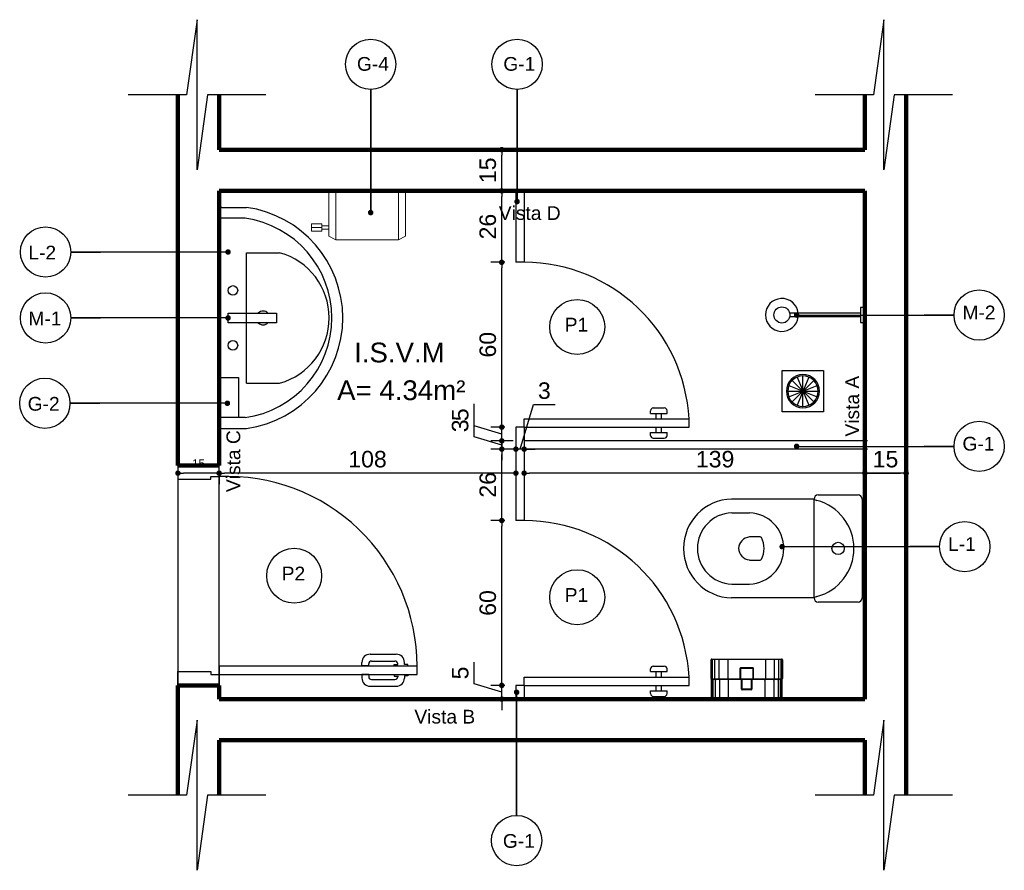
# Model space of a CAD drawing. Header units: metres. Extents: x -44 to 208, y -13 to 238.
# Tile 25 of 154: x 9.83 to 13.41, y 68.37 to 71.46. Entities that reach past the tile are written whole.
import ezdxf
from ezdxf.enums import TextEntityAlignment as Align

# ---------------------------------------------------------------- set-up
doc = ezdxf.new("R2010")
doc.units = ezdxf.units.M
doc.header["$MEASUREMENT"] = 0
for name, color, linetype, lineweight in [('ALV-ALT', 7, 'Continuous', 90), ('G-XREF-____-OTLN', 8, 'Continuous', 18), ('VIS-V03', 4, 'Continuous', 25)]:
    doc.layers.add(name, color=color, linetype=linetype, lineweight=lineweight)
for name, color, linetype in [('ALV-DIV', 61, 'Continuous'), ('CTA-GER', 35, 'Continuous'), ('ESQ-POR', 3, 'Continuous'), ('HTC-PIS', 8, 'Continuous'), ('LAY-MOB', 251, 'Continuous'), ('PIS-DSN', 40, 'Continuous'), ('TXT-AMB', 25, 'Continuous'), ('TXT-ESP', 40, 'Continuous')]:
    doc.layers.add(name, color=color, linetype=linetype)
doc.styles.add('ARIAL', font='arial.ttf')
doc.styles.add('Texto Cota', font='arial.ttf')
doc.dimstyles.new('ARQ-1-20', dxfattribs={"dimscale": 0, "dimtxt": 0.03, "dimasz": 0.02, "dimexe": 0.04, "dimexo": 0.04, "dimgap": 0.02, "dimtad": 1, "dimdec": 0, "dimlfac": 100, "dimzin": 1, "dimdsep": 46, "dimtxsty": 'Texto Cota', "dimblk1": 'DOT', "dimblk2": 'DOT', "dimsah": 1, "dimcen": 0.05, "dimclrd": 256, "dimclrt": 15, "dimaunit": 1, "dimazin": 0, "dimtfac": 1.8, "dimtdec": 0, "dimtix": 1, "dimtmove": 2, "dimatfit": 1, "dimldrblk": 'DOT', "dimfxl": 1, "dimtolj": 1, "dimtzin": 4, "dimlwd": -1, "dimarcsym": 0})
doc.dimstyles.new('ARQ-1-25', dxfattribs={"dimtxt": 0.06, "dimasz": 0.02, "dimexe": 0.04, "dimexo": 0.04, "dimgap": 0.02, "dimtad": 1, "dimdec": 0, "dimlfac": 100, "dimzin": 4, "dimdsep": 46, "dimtxsty": 'Texto Cota', "dimblk1": 'DOT', "dimblk2": 'DOT', "dimsah": 1, "dimcen": 0.05, "dimclrd": 161, "dimclre": 161, "dimclrt": 40, "dimaunit": 1, "dimazin": 3, "dimtfac": 1.8, "dimtdec": 0, "dimtmove": 1, "dimatfit": 1, "dimldrblk": 'DOT', "dimfxl": 1, "dimtolj": 1, "dimtzin": 4, "dimarcsym": 0})

# ---------------------------------------------------------------- blocks, each defined once
blk = doc.blocks.new('PORTA 70')
at = {"layer": 'ESQ-POR'}
for p, q in [((-95.2983, 46.0042), (-95.2983, 45.2842)), ((-95.2683, 46.0042), (-95.2983, 46.0042)), ((-95.2683, 45.2842), (-95.2683, 46.0042)), ((-95.3039, 45.9587), (-95.3116, 45.9587)), ((-95.3039, 45.9714), (-95.3039, 45.9587)), ((-95.2983, 45.9714), (-95.3039, 45.9714)), ((-95.2683, 45.9714), (-95.2627, 45.9714)), ((-95.2627, 45.9714), (-95.2627, 45.9587)), ((-95.2627, 45.9587), (-95.2549, 45.9587)), ((-95.3416, 45.8335), (-95.3416, 45.9287)), ((-95.3169, 45.8385), (-95.3169, 45.924)), ((-95.3039, 45.934), (-95.3069, 45.934)), ((-95.3042, 45.9205), (-95.3042, 45.934)), ((-95.2983, 45.9205), (-95.3042, 45.9205)), ((-95.2683, 45.9205), (-95.2623, 45.9205)), ((-95.2627, 45.934), (-95.2596, 45.934)), ((-95.2623, 45.9205), (-95.2623, 45.934)), ((-95.2496, 45.8385), (-95.2496, 45.924)), ((-95.2249, 45.8335), (-95.2249, 45.9287)), ((-95.2991, 45.8035), (-95.3116, 45.8035)), ((-95.2991, 45.8285), (-95.3069, 45.8285)), ((-95.2991, 45.8285), (-95.2991, 45.8035)), ((-95.2675, 45.8285), (-95.2675, 45.8035)), ((-95.2675, 45.8285), (-95.2596, 45.8285)), ((-95.2675, 45.8035), (-95.2549, 45.8035)), ((-95.9883, 45.2842), (-96.0283, 45.2842)), ((-95.9883, 45.2542), (-95.9883, 45.2842)), ((-95.2983, 45.2842), (-95.2683, 45.2842)), ((-95.2683, 45.2842), (-95.2283, 45.2842)), ((-95.2683, 45.2542), (-95.2683, 45.2842)), ((-95.9783, 45.2542), (-95.9883, 45.2542)), ((-95.9783, 45.1342), (-95.9783, 45.2542)), ((-95.2783, 45.1342), (-95.2783, 45.2542)), ((-95.2783, 45.2542), (-95.2683, 45.2542)), ((-96.0283, 45.1342), (-95.9783, 45.1342)), ((-95.2283, 45.1342), (-95.2783, 45.1342))]:
    blk.add_line(p, q, dxfattribs=at)
for centre, radius, start, end in [((-95.2983, 45.3136), 0.6906, 90, 182.4378), ((-95.3116, 45.9287), 0.03, 90, 180), ((-95.2549, 45.9287), 0.03, 0, 90), ((-95.3069, 45.924), 0.01, 90, 180), ((-95.2596, 45.924), 0.01, 0, 90), ((-95.3116, 45.8335), 0.03, 180, 270), ((-95.3069, 45.8385), 0.01, 180, 270), ((-95.2596, 45.8385), 0.01, 270, 0), ((-95.2549, 45.8335), 0.03, 270, 0)]:
    blk.add_arc(centre, radius, start, end, dxfattribs=at)
blk = doc.blocks.new('VASO SANITARIO')
for p, q in [((-134.2937, 41.2557), (-134.5937, 41.2557)), ((-134.2937, 40.8957), (-134.2937, 41.2557)), ((-134.2787, 41.2707), (-134.1337, 41.2707)), ((-134.1187, 41.2557), (-134.1187, 40.8957)), ((-134.5933, 41.2057), (-134.5287, 41.2057)), ((-134.4893, 41.1176), (-134.5286, 41.1176)), ((-134.5286, 41.0337), (-134.4893, 41.0337)), ((-134.5933, 40.9457), (-134.5287, 40.9457)), ((-134.2937, 40.8957), (-134.5937, 40.8957)), ((-134.1337, 40.8807), (-134.2787, 40.8807))]:
    blk.add_line(p, q)
blk.add_circle((-134.2062, 41.0757), 0.0225)
for centre, radius, start, end in [((-134.5886, 41.0757), 0.1801, 91.6139, 268.3861), ((-134.2787, 41.2557), 0.015, 90, 180), ((-134.2809, 41.2689), 0.0184, 225.7378, 261.1321), ((-134.3296, 41.0757), 0.1809, 284.7048, 75.2952), ((-134.1337, 41.2557), 0.015, 0, 90), ((-134.5882, 41.0757), 0.1301, 92.2466, 267.7534), ((-134.5338, 41.0757), 0.1301, 272.2466, 87.7534), ((-134.5239, 41.0733), 0.0446, 96.016, 176.8809), ((-134.4893, 41.1126), 0.005, 30.6081, 90), ((-134.5629, 41.0757), 0.0874, 333.1163, 26.8837), ((-134.524, 41.0781), 0.0446, 182.2414, 264.0249), ((-134.4893, 41.0387), 0.005, 270, 329.3919), ((-134.2809, 40.8825), 0.0184, 98.8679, 134.2622), ((-134.2787, 40.8957), 0.015, 180, 270), ((-134.1337, 40.8957), 0.015, 270, 0)]:
    blk.add_arc(centre, radius, start, end)
blk = doc.blocks.new('CHUVEIR.')
for p, q in [((-134.1241, 41.9327), (-134.3823, 41.9327)), ((-134.1087, 41.9527), (-134.1241, 41.9527)), ((-134.1241, 41.9527), (-134.1241, 41.8987)), ((-134.1241, 41.9186), (-134.3823, 41.9186)), ((-134.1241, 41.8987), (-134.1087, 41.8987))]:
    blk.add_line(p, q)
blk.add_circle((-134.4107, 41.9257), 0.0293)
blk.add_arc((-134.4107, 41.9257), 0.06, 6.7356, 353.2644)
blk = doc.blocks.new('Soap_Dispenser_3270 - SAB LÍQUIDA-243938-Pav_ Térreo')
for p, q in [((-0.0497, -0.1449), (-0.0497, -0.075)), ((0.0964, -0.075), (0.0964, -0.1449)), ((0.0964, -0.1449), (-0.0497, -0.1449))]:
    blk.add_line(p, q)
blk = doc.blocks.new('paper_towel_holder_-_winding_dispenser_102 - 10zbac06_dwg-209643-Pav_ Térreo')
at = {"layer": 'G-XREF-____-OTLN', "lineweight": 9}
for p, q in [((0.1199, 0.3429), (0.1199, 0.3048)), ((0.1199, 0.3429), (0.1334, 0.3429)), ((0.1468, 0.3429), (0.1334, 0.3429)), ((0.1334, 0.3429), (0.1334, 0.3048)), ((0.1468, 0.3429), (0.1468, 0.3048)), ((0.1199, 0.3048), (0.127, 0.3048)), ((0.127, 0.3048), (0.1397, 0.3048)), ((0.127, 0.3048), (0.127, 0.2794)), ((0.1397, 0.3048), (0.1397, 0.2794)), ((0.1468, 0.3048), (0.1397, 0.3048)), ((0.1651, 0.2794), (0, 0.2794)), ((0.1778, 0.254), (0, 0.254)), ((0.1778, 0.254), (0.1651, 0.2794)), ((0.1778, 0.254), (0.1778, 0.0254)), ((0.1778, 0.0254), (0, 0.0254)), ((0.1651, 0), (0, 0)), ((0.1778, 0.0254), (0.1651, 0))]:
    blk.add_line(p, q, dxfattribs=at)
blk = doc.blocks.new('paper_towel_holder_-_winding_dispenser_102 - Porta Toalha-225123-Pav_ Térreo')
blk.add_blockref('paper_towel_holder_-_winding_dispenser_102 - 10zbac06_dwg-209643-Pav_ Térreo', (0, 0))
blk = doc.blocks.new('LAVAT.C-TORNEIRA')
at = {"layer": 'LAY-MOB'}
for p, q in [((47.5866, 12.7062), (47.6766, 12.7062)), ((47.6711, 12.6665), (47.5766, 12.6665)), ((47.6766, 12.0662), (47.6766, 12.5412)), ((47.6766, 12.5412), (47.7966, 12.5412)), ((47.6766, 12.0662), (47.7966, 12.0662)), ((47.6711, 11.9408), (47.5766, 11.9408)), ((47.5866, 11.9012), (47.6766, 11.9012))]:
    blk.add_line(p, q, dxfattribs=at)
blk.add_lwpolyline([(47.7852, 12.3215), (47.7852, 12.2858), (47.6091, 12.2858), (47.6091, 12.3215)], close=True, dxfattribs=at)
for centre in [(47.6266, 12.4037), (47.6266, 12.2037)]:
    blk.add_circle(centre, 0.0175, dxfattribs=at)
for centre, radius, start, end in [((47.5866, 12.6962), 0.01, 90, 180), ((47.6202, 12.3037), 0.4064, 277.9818, 82.0182), ((47.6202, 12.3037), 0.3664, 277.9818, 82.0182), ((47.73, 12.3037), 0.2467, 285.6834, 74.3166), ((47.7366, 12.3037), 0.025, 45.5032, 134.4968), ((47.7366, 12.3037), 0.025, 225.5032, 314.4968)]:
    blk.add_arc(centre, radius, start, end, dxfattribs=at)
blk = doc.blocks.new('_DOT')
at = {"color": 0, "linetype": 'ByBlock'}
blk.add_line((-0.5, 0), (-1, 0), dxfattribs=at)
at = {"color": 0, "linetype": 'ByBlock', "const_width": 0.5}
blk.add_lwpolyline([(-0.25, 0, 1), (0.25, 0, 1)], format="xyb", close=True, dxfattribs=at)
blk = doc.blocks.new('_ArchTick')
at = {"color": 0, "linetype": 'ByBlock', "const_width": 0.00015}
blk.add_lwpolyline([(0, 0), (0, 0)], dxfattribs=at)
blk = doc.blocks.new('PORTA BOX')
at = {"layer": 'ESQ-POR'}
for p, q in [((-120.5369, 27.9594), (-120.5669, 27.9594)), ((-120.0769, 27.4094), (-120.0769, 27.4194)), ((-120.0669, 27.4294), (-120.0269, 27.4294)), ((-120.0169, 27.4094), (-120.0169, 27.4194)), ((-120.5369, 27.3894), (-119.9369, 27.3894)), ((-120.5369, 27.3594), (-120.5369, 27.3894)), ((-120.0769, 27.4094), (-120.0169, 27.4094)), ((-120.0569, 27.3894), (-120.0569, 27.4094)), ((-120.0369, 27.3894), (-120.0369, 27.4094)), ((-119.9369, 27.3594), (-119.9369, 27.3894)), ((-120.5369, 27.3594), (-119.9369, 27.3594)), ((-120.0569, 27.3394), (-120.0569, 27.3594)), ((-120.0369, 27.3394), (-120.0369, 27.3594)), ((-120.0769, 27.3294), (-120.0769, 27.3394)), ((-120.0769, 27.3394), (-120.0169, 27.3394)), ((-120.0669, 27.3194), (-120.0269, 27.3194)), ((-120.0169, 27.3294), (-120.0169, 27.3394))]:
    blk.add_line(p, q, dxfattribs=at)
for centre, radius, start, end in [((-120.5375, 27.358), 0.6014, 2.9928, 89.9448), ((-120.0669, 27.4194), 0.01, 90, 180), ((-120.0269, 27.4194), 0.01, 360, 90), ((-120.0669, 27.3294), 0.01, 180, 270), ((-120.0269, 27.3294), 0.01, 270, 360)]:
    blk.add_arc(centre, radius, start, end, dxfattribs=at)
at = {"layer": 'ALV-ALT', "xscale": 0.001, "yscale": 0.001, "zscale": 0.001}
blk.add_blockref('_ArchTick', (-120.1449, 27.4195), dxfattribs=at)
blk = doc.blocks.new('Papeleira WC')
at = {"color": 0}
for p, q in [((-0.128, 0.0751), (-0.128, 0.1458)), ((-0.127, 0.146), (0.127, 0.146)), ((-0.124, 0.0751), (-0.124, 0.146)), ((-0.116, 0.0751), (-0.116, 0.146)), ((-0.1, 0.0751), (-0.1, 0.146)), ((-0.068, 0.0751), (-0.068, 0.146)), ((0.068, 0.146), (0.068, 0.0751)), ((0.1, 0.146), (0.1, 0.0751)), ((0.116, 0.146), (0.116, 0.0751)), ((0.124, 0.146), (0.124, 0.0751)), ((0.128, 0.1458), (0.128, 0.0751)), ((-0.13, 0.0751), (-0.13, 0.143)), ((-0.0237, 0.073), (-0.0237, 0.113)), ((-0.0217, 0.115), (0.0217, 0.115)), ((-0.0217, 0.073), (-0.0217, 0.111)), ((-0.0197, 0.113), (0.0197, 0.113)), ((0.0217, 0.111), (0.0217, 0.073)), ((0.0237, 0.113), (0.0237, 0.073)), ((0.13, 0.143), (0.13, 0.0751)), ((0.1296, 0.073), (-0.1296, 0.073)), ((-0.128, 0.0751), (-0.126, 0.0691)), ((-0.122, 0.0691), (-0.124, 0.0751)), ((-0.116, 0.0751), (-0.114, 0.0691)), ((-0.098, 0.0691), (-0.1, 0.0751)), ((-0.066, 0.0691), (-0.068, 0.0751)), ((-0.0187, 0.071), (-0.0237, 0.073)), ((-0.0167, 0.071), (-0.0217, 0.073)), ((0.0217, 0.073), (0.0167, 0.071)), ((0.0237, 0.073), (0.0187, 0.071)), ((0.066, 0.0691), (0.068, 0.0751)), ((0.098, 0.0691), (0.1, 0.0751)), ((0.114, 0.0691), (0.116, 0.0751)), ((0.124, 0.0751), (0.122, 0.0691)), ((0.126, 0.0691), (0.128, 0.0751)), ((0.1284, 0.071), (-0.1284, 0.071)), ((-0.128, 0.005), (-0.128, 0.0691)), ((-0.126, 0.001), (-0.126, 0.0691)), ((-0.122, 0.0001), (-0.122, 0.0691)), ((-0.114, 0), (-0.114, 0.0691)), ((-0.098, 0), (-0.098, 0.0691)), ((-0.066, 0), (-0.066, 0.0691)), ((-0.0187, 0.0361), (-0.0187, 0.071)), ((-0.0167, 0.0381), (-0.0167, 0.071)), ((0.0147, 0.0361), (-0.0147, 0.0361)), ((0.0167, 0.071), (0.0167, 0.0381)), ((0.0187, 0.071), (0.0187, 0.0361)), ((0.066, 0.0691), (0.066, 0)), ((0.098, 0.0691), (0.098, 0)), ((0.114, 0.0691), (0.114, 0)), ((0.122, 0.0691), (0.122, 0.0001)), ((0.126, 0.0691), (0.126, 0.001)), ((0.128, 0.0691), (0.128, 0.005)), ((0.123, 0), (-0.123, 0)), ((0.0167, 0.0341), (-0.0167, 0.0341))]:
    blk.add_line(p, q, dxfattribs=at)
for centre, radius, start, end in [((-0.127, 0.143), 0.003, 90.0001, 180.0001), ((0.127, 0.143), 0.003, 0.0001, 90.0001), ((-0.0217, 0.113), 0.002, 90.0001, 180.0001), ((-0.0197, 0.111), 0.002, 90.0001, 180.0001), ((0.0197, 0.111), 0.002, 0.0001, 90.0001), ((0.0217, 0.113), 0.002, 0.0001, 90.0001), ((-0.125, 0.0751), 0.005, 180.0001, 216.87), ((-0.133, 0.0691), 0.005, 0.0001, 36.87), ((0.133, 0.0691), 0.005, 143.1302, 180.0001), ((0.125, 0.0751), 0.005, 323.1302, 0.0001), ((-0.0167, 0.0361), 0.002, 180.0001, 270.0001), ((-0.0147, 0.0381), 0.002, 180.0001, 270.0001), ((0.0147, 0.0381), 0.002, 270.0001, 0.0001), ((0.0167, 0.0361), 0.002, 270.0001, 0.0001), ((-0.123, 0.005), 0.005, 180.0001, 270.0001), ((0.123, 0.005), 0.005, 270.0001, 0.0001)]:
    blk.add_arc(centre, radius, start, end, dxfattribs=at)
blk = doc.blocks.new('*D3828')
at = {"layer": 'CTA-GER', "color": 161, "lineweight": -2, "transparency": 16777216}
for p, q in [((11.4815, 69.0459), (11.4815, 69.1257)), ((11.582, 69.0607), (11.582, 69.0807)), ((11.582, 69.0157), (11.4815, 69.0459)), ((11.5935, 69.0407), (11.542, 69.0407)), ((11.582, 68.9907), (11.582, 69.0407)), ((11.582, 68.9907), (11.582, 69.0407)), ((11.5935, 68.9907), (11.542, 68.9907)), ((11.582, 68.9707), (11.582, 68.9507))]:
    blk.add_line(p, q, dxfattribs=at)
at = {"layer": 'Defpoints', "color": 0, "transparency": 16777216}
for p in [(11.582, 69.0407), (11.6335, 69.0407), (11.6335, 68.9907)]:
    blk.add_point(p, dxfattribs=at)
at = {"layer": 'CTA-GER', "color": 161, "lineweight": -2, "transparency": 16777216, "xscale": 0.02, "yscale": 0.02, "zscale": 0.02}
for p, rotation in [((11.582, 69.0407), 270), ((11.582, 68.9907), 90)]:
    blk.add_blockref('_DOT', p, dxfattribs=dict(at, rotation=rotation))
at = {"layer": 'CTA-GER', "color": 40, "transparency": 16777216, "insert": (11.431, 69.0858), "char_height": 0.06, "attachment_point": 5, "rotation": 90, "style": 'Texto Cota'}
blk.add_mtext('\\A1;5', dxfattribs=at)
blk = doc.blocks.new('*D3829')
at = {"layer": 'CTA-GER', "color": 161, "lineweight": -2, "transparency": 16777216}
for p, q in [((11.5935, 69.6407), (11.542, 69.6407)), ((11.582, 69.0607), (11.582, 69.6207)), ((11.5935, 69.0407), (11.542, 69.0407))]:
    blk.add_line(p, q, dxfattribs=at)
at = {"layer": 'Defpoints', "color": 0, "transparency": 16777216}
for p in [(11.582, 69.6407), (11.6335, 69.6407), (11.6335, 69.0407)]:
    blk.add_point(p, dxfattribs=at)
at = {"layer": 'CTA-GER', "color": 161, "lineweight": -2, "transparency": 16777216, "xscale": 0.02, "yscale": 0.02, "zscale": 0.02}
for p, rotation in [((11.582, 69.6407), 90), ((11.582, 69.0407), 270)]:
    blk.add_blockref('_DOT', p, dxfattribs=dict(at, rotation=rotation))
at = {"layer": 'CTA-GER', "color": 40, "transparency": 16777216, "insert": (11.5313, 69.3407), "char_height": 0.06, "attachment_point": 5, "rotation": 90, "style": 'Texto Cota'}
blk.add_mtext('\\A1;60', dxfattribs=at)
blk = doc.blocks.new('*D3830')
at = {"layer": 'CTA-GER', "color": 161, "lineweight": -2, "transparency": 16777216}
for p, q in [((11.6235, 69.9007), (11.542, 69.9007)), ((11.582, 69.6607), (11.582, 69.8807)), ((11.5935, 69.6407), (11.542, 69.6407))]:
    blk.add_line(p, q, dxfattribs=at)
at = {"layer": 'Defpoints', "color": 0, "transparency": 16777216}
for p in [(11.582, 69.9007), (11.6635, 69.9007), (11.6335, 69.6407)]:
    blk.add_point(p, dxfattribs=at)
at = {"layer": 'CTA-GER', "color": 161, "lineweight": -2, "transparency": 16777216, "xscale": 0.02, "yscale": 0.02, "zscale": 0.02}
for p, rotation in [((11.582, 69.9007), 90), ((11.582, 69.6407), 270)]:
    blk.add_blockref('_DOT', p, dxfattribs=dict(at, rotation=rotation))
at = {"layer": 'CTA-GER', "color": 40, "transparency": 16777216, "insert": (11.5313, 69.7707), "char_height": 0.06, "attachment_point": 5, "rotation": 90, "style": 'Texto Cota'}
blk.add_mtext('\\A1;26', dxfattribs=at)
blk = doc.blocks.new('*D3831')
at = {"layer": 'CTA-GER', "color": 161, "lineweight": -2, "transparency": 16777216}
for p, q in [((11.4813, 69.9459), (11.4813, 70.0252)), ((11.582, 69.9157), (11.4813, 69.9459)), ((11.582, 69.9507), (11.582, 69.9707)), ((11.6235, 69.9307), (11.542, 69.9307)), ((11.582, 69.9007), (11.582, 69.9307)), ((11.582, 69.9007), (11.582, 69.9307)), ((11.6235, 69.9007), (11.542, 69.9007)), ((11.582, 69.8807), (11.582, 69.8607))]:
    blk.add_line(p, q, dxfattribs=at)
at = {"layer": 'Defpoints', "color": 0, "transparency": 16777216}
for p in [(11.582, 69.9307), (11.6635, 69.9307), (11.6635, 69.9007)]:
    blk.add_point(p, dxfattribs=at)
at = {"layer": 'CTA-GER', "color": 161, "lineweight": -2, "transparency": 16777216, "xscale": 0.02, "yscale": 0.02, "zscale": 0.02}
for p, rotation in [((11.582, 69.9307), 270), ((11.582, 69.9007), 90)]:
    blk.add_blockref('_DOT', p, dxfattribs=dict(at, rotation=rotation))
at = {"layer": 'CTA-GER', "color": 40, "transparency": 16777216, "insert": (11.4307, 69.9856), "char_height": 0.06, "attachment_point": 5, "rotation": 90, "style": 'Texto Cota'}
blk.add_mtext('\\A1;3', dxfattribs=at)
blk = doc.blocks.new('*D3832')
at = {"layer": 'CTA-GER', "color": 161, "lineweight": -2, "transparency": 16777216}
for p, q in [((11.4815, 69.9859), (11.4815, 70.0657)), ((11.582, 70.0007), (11.582, 70.0207)), ((11.582, 69.9557), (11.4815, 69.9859)), ((11.5935, 69.9807), (11.542, 69.9807)), ((11.582, 69.9307), (11.582, 69.9807)), ((11.582, 69.9307), (11.582, 69.9807)), ((11.6235, 69.9307), (11.542, 69.9307)), ((11.582, 69.9107), (11.582, 69.8907))]:
    blk.add_line(p, q, dxfattribs=at)
at = {"layer": 'Defpoints', "color": 0, "transparency": 16777216}
for p in [(11.582, 69.9807), (11.6335, 69.9807), (11.6635, 69.9307)]:
    blk.add_point(p, dxfattribs=at)
at = {"layer": 'CTA-GER', "color": 161, "lineweight": -2, "transparency": 16777216, "xscale": 0.02, "yscale": 0.02, "zscale": 0.02}
for p, rotation in [((11.582, 69.9807), 270), ((11.582, 69.9307), 90)]:
    blk.add_blockref('_DOT', p, dxfattribs=dict(at, rotation=rotation))
at = {"layer": 'CTA-GER', "color": 40, "transparency": 16777216, "insert": (11.431, 70.0258), "char_height": 0.06, "attachment_point": 5, "rotation": 90, "style": 'Texto Cota'}
blk.add_mtext('\\A1;5', dxfattribs=at)
blk = doc.blocks.new('*D3833')
at = {"layer": 'CTA-GER', "color": 161, "lineweight": -2, "transparency": 16777216}
for p, q in [((11.5935, 70.5807), (11.542, 70.5807)), ((11.582, 70.0007), (11.582, 70.5607)), ((11.5935, 69.9807), (11.542, 69.9807))]:
    blk.add_line(p, q, dxfattribs=at)
at = {"layer": 'Defpoints', "color": 0, "transparency": 16777216}
for p in [(11.582, 70.5807), (11.6335, 70.5807), (11.6335, 69.9807)]:
    blk.add_point(p, dxfattribs=at)
at = {"layer": 'CTA-GER', "color": 161, "lineweight": -2, "transparency": 16777216, "xscale": 0.02, "yscale": 0.02, "zscale": 0.02}
for p, rotation in [((11.582, 70.5807), 90), ((11.582, 69.9807), 270)]:
    blk.add_blockref('_DOT', p, dxfattribs=dict(at, rotation=rotation))
at = {"layer": 'CTA-GER', "color": 40, "transparency": 16777216, "insert": (11.5313, 70.2807), "char_height": 0.06, "attachment_point": 5, "rotation": 90, "style": 'Texto Cota'}
blk.add_mtext('\\A1;60', dxfattribs=at)
blk = doc.blocks.new('*D3834')
at = {"layer": 'CTA-GER', "color": 161, "lineweight": -2, "transparency": 16777216}
for p, q in [((11.5935, 70.8407), (11.542, 70.8407)), ((11.582, 70.6007), (11.582, 70.8207)), ((11.5935, 70.5807), (11.542, 70.5807))]:
    blk.add_line(p, q, dxfattribs=at)
at = {"layer": 'Defpoints', "color": 0, "transparency": 16777216}
for p in [(11.582, 70.8407), (11.6335, 70.8407), (11.6335, 70.5807)]:
    blk.add_point(p, dxfattribs=at)
at = {"layer": 'CTA-GER', "color": 161, "lineweight": -2, "transparency": 16777216, "xscale": 0.02, "yscale": 0.02, "zscale": 0.02}
for p, rotation in [((11.582, 70.8407), 90), ((11.582, 70.5807), 270)]:
    blk.add_blockref('_DOT', p, dxfattribs=dict(at, rotation=rotation))
at = {"layer": 'CTA-GER', "color": 40, "transparency": 16777216, "insert": (11.5313, 70.7107), "char_height": 0.06, "attachment_point": 5, "rotation": 90, "style": 'Texto Cota'}
blk.add_mtext('\\A1;26', dxfattribs=at)
blk = doc.blocks.new('*D3835')
at = {"layer": 'CTA-GER', "color": 161, "lineweight": -2, "transparency": 16777216}
for p, q in [((11.5977, 70.9907), (11.542, 70.9907)), ((11.582, 70.8607), (11.582, 70.9707)), ((11.5935, 70.8407), (11.542, 70.8407))]:
    blk.add_line(p, q, dxfattribs=at)
at = {"layer": 'Defpoints', "color": 0, "transparency": 16777216}
for p in [(11.582, 70.9907), (11.6377, 70.9907), (11.6335, 70.8407)]:
    blk.add_point(p, dxfattribs=at)
at = {"layer": 'CTA-GER', "color": 161, "lineweight": -2, "transparency": 16777216, "xscale": 0.02, "yscale": 0.02, "zscale": 0.02}
for p, rotation in [((11.582, 70.9907), 90), ((11.582, 70.8407), 270)]:
    blk.add_blockref('_DOT', p, dxfattribs=dict(at, rotation=rotation))
at = {"layer": 'CTA-GER', "color": 40, "transparency": 16777216, "insert": (11.5313, 70.9157), "char_height": 0.06, "attachment_point": 5, "rotation": 90, "style": 'Texto Cota'}
blk.add_mtext('\\A1;15', dxfattribs=at)
blk = doc.blocks.new('*D3836')
at = {"layer": 'CTA-GER', "color": 161, "lineweight": -2, "transparency": 16777216}
for p, q in [((12.9035, 69.8607), (12.9035, 69.7732)), ((13.0535, 69.8607), (13.0535, 69.7732)), ((12.9235, 69.8132), (13.0335, 69.8132))]:
    blk.add_line(p, q, dxfattribs=at)
at = {"layer": 'Defpoints', "color": 0, "transparency": 16777216}
for p in [(12.9035, 69.9007), (13.0535, 69.9007), (13.0535, 69.8132)]:
    blk.add_point(p, dxfattribs=at)
at = {"layer": 'CTA-GER', "color": 161, "lineweight": -2, "transparency": 16777216, "xscale": 0.02, "yscale": 0.02, "zscale": 0.02, "rotation": 180}
blk.add_blockref('_DOT', (12.9035, 69.8132), dxfattribs=at)
at = {"layer": 'CTA-GER', "color": 161, "lineweight": -2, "transparency": 16777216, "xscale": 0.02, "yscale": 0.02, "zscale": 0.02}
blk.add_blockref('_DOT', (13.0535, 69.8132), dxfattribs=at)
at = {"layer": 'CTA-GER', "color": 40, "transparency": 16777216, "insert": (12.9785, 69.8638), "char_height": 0.06, "attachment_point": 5, "style": 'Texto Cota'}
blk.add_mtext('\\A1;15', dxfattribs=at)
blk = doc.blocks.new('*D3837')
at = {"layer": 'CTA-GER', "color": 161, "lineweight": -2, "transparency": 16777216}
for p, q in [((11.6635, 69.8607), (11.6635, 69.7732)), ((13.0535, 69.8607), (13.0535, 69.7732)), ((13.0335, 69.8132), (11.6835, 69.8132))]:
    blk.add_line(p, q, dxfattribs=at)
at = {"layer": 'Defpoints', "color": 0, "transparency": 16777216}
for p in [(11.6635, 69.9007), (13.0535, 69.9007), (11.6635, 69.8132)]:
    blk.add_point(p, dxfattribs=at)
at = {"layer": 'CTA-GER', "color": 161, "lineweight": -2, "transparency": 16777216, "xscale": 0.02, "yscale": 0.02, "zscale": 0.02, "rotation": 180}
blk.add_blockref('_DOT', (11.6635, 69.8132), dxfattribs=at)
at = {"layer": 'CTA-GER', "color": 161, "lineweight": -2, "transparency": 16777216, "xscale": 0.02, "yscale": 0.02, "zscale": 0.02}
blk.add_blockref('_DOT', (13.0535, 69.8132), dxfattribs=at)
at = {"layer": 'CTA-GER', "color": 40, "transparency": 16777216, "insert": (12.3585, 69.8638), "char_height": 0.06, "attachment_point": 5, "style": 'Texto Cota'}
blk.add_mtext('\\A1;139', dxfattribs=at)
blk = doc.blocks.new('*D3838')
at = {"layer": 'CTA-GER', "color": 161, "lineweight": -2, "transparency": 16777216}
for p, q in [((11.6485, 69.9007), (11.6971, 70.0627)), ((11.6971, 70.0627), (11.7764, 70.0627)), ((11.6135, 69.9007), (11.5935, 69.9007)), ((11.6635, 69.9007), (11.6335, 69.9007)), ((11.6635, 69.9007), (11.6335, 69.9007)), ((11.6835, 69.9007), (11.7035, 69.9007))]:
    blk.add_line(p, q, dxfattribs=at)
at = {"layer": 'Defpoints', "color": 0, "transparency": 16777216}
for p in [(11.6335, 69.9007), (11.6335, 69.9007), (11.6635, 69.9007)]:
    blk.add_point(p, dxfattribs=at)
at = {"layer": 'CTA-GER', "color": 161, "lineweight": -2, "transparency": 16777216, "xscale": 0.02, "yscale": 0.02, "zscale": 0.02}
blk.add_blockref('_DOT', (11.6335, 69.9007), dxfattribs=at)
at = {"layer": 'CTA-GER', "color": 161, "lineweight": -2, "transparency": 16777216, "xscale": 0.02, "yscale": 0.02, "zscale": 0.02, "rotation": 180}
blk.add_blockref('_DOT', (11.6635, 69.9007), dxfattribs=at)
at = {"layer": 'CTA-GER', "color": 40, "transparency": 16777216, "insert": (11.7368, 70.1133), "char_height": 0.06, "attachment_point": 5, "style": 'Texto Cota'}
blk.add_mtext('\\A1;3', dxfattribs=at)
blk = doc.blocks.new('*D3839')
at = {"layer": 'CTA-GER', "color": 161, "lineweight": -2, "transparency": 16777216}
for p, q in [((11.6135, 69.8132), (10.5735, 69.8132)), ((10.5535, 69.8007), (10.5535, 69.7732))]:
    blk.add_line(p, q, dxfattribs=at)
at = {"layer": 'Defpoints', "color": 0, "transparency": 16777216}
for p in [(10.5535, 69.8407), (10.5535, 69.8132), (11.6335, 69.8132)]:
    blk.add_point(p, dxfattribs=at)
at = {"layer": 'CTA-GER', "color": 161, "lineweight": -2, "transparency": 16777216, "xscale": 0.02, "yscale": 0.02, "zscale": 0.02, "rotation": 180}
blk.add_blockref('_DOT', (10.5535, 69.8132), dxfattribs=at)
at = {"layer": 'CTA-GER', "color": 161, "lineweight": -2, "transparency": 16777216, "xscale": 0.02, "yscale": 0.02, "zscale": 0.02}
blk.add_blockref('_DOT', (11.6335, 69.8132), dxfattribs=at)
at = {"layer": 'CTA-GER', "color": 40, "transparency": 16777216, "insert": (11.0935, 69.8638), "char_height": 0.06, "attachment_point": 5, "style": 'Texto Cota'}
blk.add_mtext('\\A1;108', dxfattribs=at)
blk = doc.blocks.new('*D3840')
at = {"layer": 'CTA-GER', "transparency": 16777216}
blk.add_line((10.5335, 69.8132), (10.4235, 69.8132), dxfattribs=at)
at = {"layer": 'CTA-GER', "color": 0, "lineweight": -2, "transparency": 16777216}
for p, q in [((10.4035, 69.8007), (10.4035, 69.7732)), ((10.5535, 69.8007), (10.5535, 69.7732))]:
    blk.add_line(p, q, dxfattribs=at)
at = {"layer": 'Defpoints', "color": 0, "transparency": 16777216}
for p in [(10.4035, 69.8407), (10.5535, 69.8407), (10.4035, 69.8132)]:
    blk.add_point(p, dxfattribs=at)
at = {"layer": 'CTA-GER', "transparency": 16777216, "xscale": 0.02, "yscale": 0.02, "zscale": 0.02, "rotation": 180}
blk.add_blockref('_DOT', (10.4035, 69.8132), dxfattribs=at)
at = {"layer": 'CTA-GER', "transparency": 16777216, "xscale": 0.02, "yscale": 0.02, "zscale": 0.02}
blk.add_blockref('_DOT', (10.5535, 69.8132), dxfattribs=at)
at = {"layer": 'CTA-GER', "color": 15, "transparency": 16777216, "insert": (10.4785, 69.8485), "char_height": 0.03, "attachment_point": 5, "style": 'Texto Cota'}
blk.add_mtext('\\A1;15', dxfattribs=at)
blk = doc.blocks.new('VBMKVB')
for p, q in [((-146.0426, -56.781), (-146.0002, -56.6786)), ((-146.0002, -56.781), (-146.0426, -56.6786)), ((-146.0214, -56.6744), (-146.0214, -56.7852)), ((-146.0726, -56.7086), (-145.9702, -56.751)), ((-146.0726, -56.751), (-145.9702, -56.7086)), ((-146.0605, -56.769), (-145.9822, -56.6906)), ((-145.9822, -56.769), (-146.0605, -56.6906)), ((-146.0768, -56.7298), (-145.966, -56.7298))]:
    blk.add_line(p, q)
blk.add_lwpolyline([(-146.0964, -56.8048), (-145.9464, -56.8048), (-145.9464, -56.6548), (-146.0964, -56.6548)], close=True)
for radius in [0.0604, 0.0554]:
    blk.add_circle((-146.0214, -56.7298), radius)

msp = doc.modelspace()

# ---------------------------------------------------------------- linework, layer by layer
msp.add_line((10.5535, 69.9857), (10.5535, 70.7707))
at = {"layer": 'ALV-ALT'}
for p, q in [((10.4035, 70.6907), (10.4035, 71.1907)), ((10.5535, 70.9907), (10.5535, 71.1907)), ((12.9035, 70.9907), (12.9035, 71.1907)), ((13.0535, 68.6407), (13.0535, 71.1907)), ((12.9035, 70.9907), (10.5535, 70.9907)), ((10.5535, 69.8407), (10.5535, 70.8407)), ((10.5535, 70.8407), (12.9035, 70.8407)), ((12.9035, 68.9907), (12.9035, 70.8407)), ((10.4035, 69.8407), (10.4035, 70.6907)), ((10.4035, 69.8407), (10.5535, 69.8407)), ((10.4035, 68.6407), (10.4035, 69.0407)), ((10.4035, 69.0407), (10.5535, 69.0407)), ((10.5535, 69.0407), (10.5535, 68.9907)), ((10.5535, 68.9907), (12.9035, 68.9907)), ((12.9035, 68.8407), (10.5535, 68.8407)), ((10.5535, 68.8407), (10.5535, 68.6407)), ((12.9035, 68.6407), (12.9035, 68.8407))]:
    msp.add_line(p, q, dxfattribs=at)
at = {"layer": 'ALV-DIV'}
for p, q in [((11.6335, 70.8407), (11.6335, 70.5807)), ((11.6635, 70.8407), (11.6635, 70.5807)), ((11.6635, 69.9807), (11.6335, 69.9807)), ((11.6335, 69.9807), (11.6335, 69.6407)), ((11.6635, 69.9807), (11.6635, 69.6407)), ((12.9135, 69.9307), (11.6635, 69.9307)), ((12.9135, 69.9007), (11.6635, 69.9007)), ((11.6635, 69.6407), (11.6335, 69.6407)), ((11.6335, 69.0407), (11.6335, 68.9907)), ((11.6635, 69.0407), (11.6335, 69.0407)), ((11.6635, 69.0407), (11.6635, 68.9907))]:
    msp.add_line(p, q, dxfattribs=at)
at = {"layer": 'CTA-GER'}
for centre in [(11.1049, 71.3015), (11.6377, 71.3015), (9.9216, 70.6182), (9.9216, 70.3782), (13.3193, 70.3886), (9.9191, 70.0677), (13.3193, 69.9108), (13.2668, 69.5457), (11.636, 68.4759)]:
    msp.add_circle(centre, 0.0915, dxfattribs=at)
at = {"layer": 'LAY-MOB'}
msp.add_arc((10.5635, 69.9857), 0.01, 180, 270, dxfattribs=at)
at = {"layer": 'PIS-DSN'}
msp.add_lwpolyline([(10.4035, 69.0407), (10.5535, 69.0407), (10.5535, 69.8407), (10.4035, 69.8407)], close=True, dxfattribs=at)
at = {"layer": 'TXT-ESP'}
for centre in [(11.8565, 70.3455), (10.8264, 69.4399), (11.8565, 69.3616)]:
    msp.add_circle(centre, 0.1, dxfattribs=at)
at = {"layer": 'VIS-V03'}
for points in [[(10.7229, 71.1907), (10.5106, 71.1907), (10.4729, 70.9175), (10.4729, 71.4639), (10.4352, 71.1907), (10.2229, 71.1907)], [(13.2229, 71.1907), (13.0106, 71.1907), (12.9729, 70.9175), (12.9729, 71.4639), (12.9352, 71.1907), (12.7229, 71.1907)], [(10.7229, 68.6407), (10.5106, 68.6407), (10.4729, 68.3675), (10.4729, 68.9139), (10.4352, 68.6407), (10.2229, 68.6407)], [(13.2229, 68.6407), (13.0106, 68.6407), (12.9729, 68.3675), (12.9729, 68.9139), (12.9352, 68.6407), (12.7229, 68.6407)]]:
    msp.add_lwpolyline(points, dxfattribs=at)

# ---------------------------------------------------------------- block references
at = {"xscale": -1, "rotation": 90}
msp.add_blockref('paper_towel_holder_-_winding_dispenser_102 - Porta Toalha-225123-Pav_ Térreo', (11.2321, 70.8407), dxfattribs=at)
msp.add_blockref('LAVAT.C-TORNEIRA', (-37.0231, 58.0746))
at = {"layer": 'ALV-ALT', "rotation": 269.9999999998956}
msp.add_blockref('PORTA 70', (-34.7307, -26.1875), dxfattribs=at)
at = {"layer": 'ALV-DIV'}
for p in [(132.2004, 42.6213), (132.2004, 41.6813)]:
    msp.add_blockref('PORTA BOX', p, dxfattribs=at)
at = {"layer": 'HTC-PIS', "xscale": -1, "rotation": 180}
msp.add_blockref('VBMKVB', (158.6994, 13.3819), dxfattribs=at)
at = {"layer": 'LAY-MOB'}
for name, p in [('CHUVEIR.', (147.0122, 28.4634)), ('VASO SANITARIO', (147.0122, 28.4634)), ('Papeleira WC', (12.4735, 68.9907))]:
    msp.add_blockref(name, p, dxfattribs=at)
at = {"layer": 'LAY-MOB', "rotation": 89.99999999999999}
msp.add_blockref('Soap_Dispenser_3270 - SAB LÍQUIDA-243938-Pav_ Térreo', (10.4785, 70.065), dxfattribs=at)

# ---------------------------------------------------------------- texts
at = {"layer": 'TXT-AMB', "insert": (11.2094, 70.2519), "char_height": 0.072, "width": 1.926059, "attachment_point": 5, "style": 'ARIAL'}
msp.add_mtext('I.S.V.M', dxfattribs=at)
at = {"layer": 'TXT-ESP', "style": 'ARIAL'}
for s, height, p in [('G-4', 0.05, (11.0549, 71.278)), ('G-1', 0.05, (11.5877, 71.278)), ('L-2', 0.05, (9.8591, 70.5912)), ('M-1', 0.05, (9.8591, 70.3512)), ('A= 4.34m²', 0.072, (10.9828, 70.0791)), ('G-2', 0.05, (9.8566, 70.0407))]:
    msp.add_text(s, height=height, dxfattribs=at).set_placement(p)
for s, p in [('M-2', (13.2585, 70.3732)), ('G-1', (13.2585, 69.8954)), ('L-1', (13.206, 69.5302)), ('G-1', (11.586, 68.4494))]:
    msp.add_text(s, height=0.05, rotation=360, dxfattribs=at).set_placement(p)
for s, p in [('P1', (11.8538, 70.3538)), ('P2', (10.8238, 69.4482)), ('P1', (11.8538, 69.3698))]:
    msp.add_text(s, height=0.05, dxfattribs=at).set_placement(p, align=Align.MIDDLE)
at = {"layer": 'TXT-ESP', "char_height": 0.05, "width": 4.065183, "attachment_point": 1, "style": 'ARIAL'}
for s, insert in [('Vista D', (11.5711, 70.7849)), ('Vista B', (11.264, 68.9518))]:
    msp.add_mtext(s, dxfattribs=dict(at, insert=insert))
at = {"layer": 'TXT-ESP', "char_height": 0.05, "width": 4.065183, "attachment_point": 1, "rotation": 90, "style": 'ARIAL'}
for s, insert in [('Vista A', (12.8325, 69.9464)), ('Vista C', (10.5802, 69.7444))]:
    msp.add_mtext(s, dxfattribs=dict(at, insert=insert))

# ---------------------------------------------------------------- dimensions: what is measured, and where the dimension line sits
at = {"layer": 'CTA-GER'}
for base, p1, p2, picture, middle in [((11.582, 70.9907), (11.6335, 70.8407), (11.6377, 70.9907), '*D3835', (11.5313, 70.9157)), ((11.582, 70.8407), (11.6335, 70.5807), (11.6335, 70.8407), '*D3834', (11.5313, 70.7107)), ((11.582, 70.5807), (11.6335, 69.9807), (11.6335, 70.5807), '*D3833', (11.5313, 70.2807)), ((11.582, 69.9807), (11.6635, 69.9307), (11.6335, 69.9807), '*D3832', (11.431, 70.0059)), ((11.582, 69.9307), (11.6635, 69.9007), (11.6635, 69.9307), '*D3831', (11.4307, 69.9659)), ((11.582, 69.9007), (11.6335, 69.6407), (11.6635, 69.9007), '*D3830', (11.5313, 69.7707)), ((11.582, 69.6407), (11.6335, 69.0407), (11.6335, 69.6407), '*D3829', (11.5313, 69.3407)), ((11.582, 69.0407), (11.6335, 68.9907), (11.6335, 69.0407), '*D3828', (11.431, 69.0659))]:
    dim = msp.add_linear_dim(base=base, p1=p1, p2=p2, angle=90, dimstyle='ARQ-1-25', dxfattribs=at)
    dim.commit()
    dim.dimension.update_dxf_attribs({"geometry": picture, "text_midpoint": middle})
for base, p1, p2, picture, middle in [((11.6335, 69.9007), (11.6635, 69.9007), (11.6335, 69.9007), '*D3838', (11.7171, 70.1133)), ((10.5535, 69.8132), (11.6335, 69.8132), (10.5535, 69.8407), '*D3839', (11.0935, 69.8638)), ((11.6635, 69.8132), (13.0535, 69.9007), (11.6635, 69.9007), '*D3837', (12.3585, 69.8638)), ((13.0535, 69.8132), (12.9035, 69.9007), (13.0535, 69.9007), '*D3836', (12.9785, 69.8638))]:
    dim = msp.add_linear_dim(base=base, p1=p1, p2=p2, dimstyle='ARQ-1-25', dxfattribs=at)
    dim.commit()
    dim.dimension.update_dxf_attribs({"geometry": picture, "text_midpoint": middle})
dim = msp.add_linear_dim(base=(10.4035, 69.8132), p1=(10.5535, 69.8407), p2=(10.4035, 69.8407), dimstyle='ARQ-1-20', override={"dimscale": 1}, dxfattribs=at)
dim.commit()
dim.dimension.update_dxf_attribs({"geometry": '*D3840', "text_midpoint": (10.4785, 69.8485)})

# ---------------------------------------------------------------- leaders
for points in [[(11.1049, 70.7617), (11.1049, 71.21), (11.1049, 70.7617)], [(11.6377, 70.8018), (11.6377, 71.21), (11.6377, 70.8018)], [(10.586, 70.6182), (10.0131, 70.6182), (10.1215, 70.6182)], [(10.586, 70.3782), (10.0131, 70.3782), (10.1215, 70.3782)], [(12.6549, 70.3886), (13.2278, 70.3886), (13.1195, 70.3886)], [(10.5835, 70.0677), (10.0106, 70.0677), (10.119, 70.0677)], [(12.6549, 69.9108), (13.2278, 69.9108), (13.1195, 69.9108)], [(12.6024, 69.5457), (13.1753, 69.5457), (13.0669, 69.5457)], [(11.636, 69.0157), (11.636, 68.5674), (11.636, 69.0157)]]:
    msp.add_leader(points, dimstyle='ARQ-1-25', dxfattribs=at)

doc.saveas('drawing.dxf')
